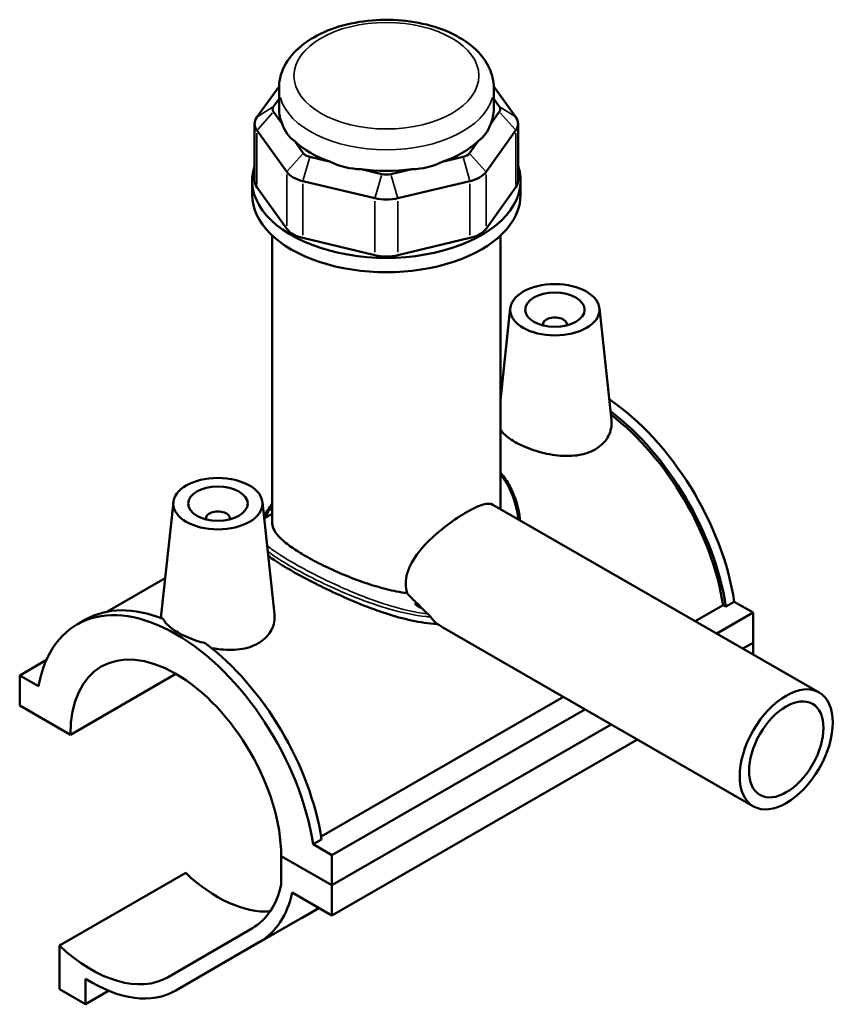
# Model space of a CAD drawing. Header units: inches. Extents: x 0.1 to 45.3, y 0.1 to 44.9.
# Tile 6 of 6: x 39.9 to 45.3, y 38.3 to 44.9. Entities that reach past the tile are written whole.
import ezdxf

# ---------------------------------------------------------------- set-up
doc = ezdxf.new("R2010")
doc.units = ezdxf.units.IN
doc.header["$MEASUREMENT"] = 0
doc.layers.add('Visible (ANSI)', color=7, linetype='Continuous', lineweight=50)
doc.layers.add('Visible Narrow (ANSI)', color=7, linetype='Continuous', lineweight=35)

msp = doc.modelspace()

# ---------------------------------------------------------------- linework, layer by layer
at = {"layer": 'Visible (ANSI)'}
for p, q in [((41.6355, 44.4099), (41.4891, 44.2064)), ((41.6354, 44.2596), (41.6354, 44.3999)), ((43.2018, 44.2064), (43.0553, 44.4099)), ((43.0555, 44.2596), (43.0555, 44.3999)), ((41.5984, 44.277), (41.6354, 44.3284)), ((43.0555, 44.3284), (43.0924, 44.277)), ((41.6555, 44.1629), (41.5984, 44.2423)), ((43.0924, 44.2423), (43.0354, 44.1629)), ((41.4741, 44.1629), (41.4741, 43.7863)), ((41.4891, 44.1194), (41.6865, 43.8449)), ((43.0043, 43.8449), (43.2018, 44.1194)), ((43.2168, 44.1629), (43.2168, 43.7863)), ((41.7959, 43.9678), (41.7388, 44.0471)), ((42.9521, 44.0471), (42.895, 43.9678)), ((41.9764, 43.9103), (41.8386, 43.9432)), ((42.8523, 43.9432), (42.7145, 43.9103)), ((42.3152, 43.8295), (42.1775, 43.8623)), ((42.5134, 43.8623), (42.3756, 43.8295)), ((41.4578, 43.6916), (41.4578, 43.7863)), ((41.6865, 43.4683), (41.4891, 43.7428)), ((41.7933, 43.7835), (42.2699, 43.6698)), ((42.4209, 43.6698), (42.8976, 43.7835)), ((43.2018, 43.7428), (43.0043, 43.4683)), ((43.233, 43.6916), (43.233, 43.7863)), ((41.591, 41.5176), (41.591, 43.4224)), ((42.2699, 43.2932), (41.7933, 43.4069)), ((42.8976, 43.4069), (42.4209, 43.2932)), ((43.0999, 41.6131), (43.0999, 43.4224)), ((43.1651, 42.9426), (43.0999, 42.3343)), ((43.7545, 42.9426), (43.834, 42.2019)), ((43.3811, 42.8356), (43.3811, 42.8283)), ((43.5386, 42.8356), (43.5386, 42.8283)), ((40.9363, 41.6592), (40.8563, 40.9127)), ((41.5257, 41.6592), (41.6052, 40.9184)), ((43.0498, 41.6419), (45.2071, 40.3996)), ((41.591, 41.582), (41.5438, 41.5548)), ((41.1523, 41.5448), (41.1523, 41.5521)), ((41.3098, 41.5448), (41.3098, 41.5521)), ((40.8823, 41.1555), (40.4974, 40.9338)), ((42.534, 40.9846), (42.5451, 40.9911)), ((42.5519, 40.9872), (42.5451, 40.9911)), ((44.6466, 40.9993), (44.5908, 40.9672)), ((44.6466, 40.9993), (44.7708, 40.9278)), ((44.3877, 40.8715), (44.5724, 40.9779)), ((44.5304, 40.7893), (44.7708, 40.9278)), ((44.5908, 40.9672), (44.5724, 40.9779)), ((44.7708, 40.9278), (44.7708, 40.7278)), ((40.2998, 40.8496), (40.3556, 40.8817)), ((42.7387, 40.8171), (44.7729, 39.6456)), ((44.704, 40.6894), (44.7708, 40.7278)), ((44.704, 40.6894), (44.7708, 40.7278)), ((44.7708, 40.7278), (44.7708, 40.6509)), ((39.9201, 40.5124), (40.0966, 40.6141)), ((40.0443, 40.4409), (39.9201, 40.5124)), ((39.9201, 40.5124), (39.9201, 40.3125)), ((40.2551, 40.1196), (40.9537, 40.5219)), ((41.9132, 39.4466), (43.5159, 40.3695)), ((39.9201, 40.3125), (40.2551, 40.1196)), ((41.9848, 39.3234), (43.6586, 40.2873)), ((41.9848, 39.1235), (43.8323, 40.1873)), ((41.9848, 39.1235), (43.8323, 40.1873)), ((41.9848, 38.9235), (44.0059, 40.0874)), ((41.9163, 39.4271), (41.8606, 39.395)), ((41.9848, 39.3234), (41.8606, 39.395)), ((41.6498, 39.3164), (41.9848, 39.1235)), ((41.9848, 39.1235), (41.6498, 39.3164)), ((41.6498, 39.3164), (41.6498, 39.1259)), ((41.9848, 39.1235), (41.9848, 39.3234)), ((40.1827, 38.7239), (41.0178, 39.2048)), ((41.9848, 38.9235), (41.9848, 39.1235)), ((41.7222, 39.0747), (41.9848, 38.9235)), ((41.7875, 38.9078), (41.8994, 38.9727)), ((40.9514, 38.4263), (41.7865, 38.9072)), ((41.4589, 38.8391), (40.9012, 38.5155)), ((40.1827, 38.7239), (40.1827, 38.4367)), ((40.9524, 38.4269), (41.5101, 38.7505)), ((40.3556, 38.3371), (40.3556, 38.5046)), ((40.1827, 38.4367), (40.3556, 38.3371)), ((40.3556, 38.3371), (40.5083, 38.4251))]:
    msp.add_line(p, q, dxfattribs=at)
for centre, major_axis, ratio, start_param, end_param in [((41.6713, 44.2596), (-0.0789, 0), 0.575862, 5.890486, 6.675884), ((42.3454, 44.2596), (-0.7101, 0), 0.575862, 0, 0.238812), ((42.3454, 44.2596), (0.7101, 0), 0.575862, 6.044373, 6.283185), ((43.0195, 44.2596), (0.0789, 0), 0.575862, 5.890486, 6.675884), ((41.6713, 44.1629), (-0.1972, 0), 0.575862, 5.890486, 6.675884), ((43.0195, 44.1629), (0.1972, 0), 0.575862, 5.890486, 6.675884), ((42.3454, 44.8333), (-0.6155, -0.7796), 0.454202, 5.999949, 6.307723), ((42.3454, 44.8333), (-0.6155, 0.7796), 0.454202, 3.117055, 3.424829), ((42.3454, 44.2596), (0.7101, 0), 0.575862, 3.688179, 4.165803), ((42.3454, 44.2596), (0.7101, 0), 0.575862, 5.258975, 5.736599), ((41.8688, 43.9852), (-0.0789, 0), 0.575862, 0.392699, 1.178097), ((42.8221, 43.9852), (0.0789, 0), 0.575862, 5.105088, 5.890486), ((42.3454, 43.7863), (-0.8876, 0), 0.575862, 6.091532, 9.616431), ((42.3454, 44.8333), (-0.3058, -0.9488), 0.675468, 6.181789, 6.489562), ((42.3454, 44.2596), (0.7101, 0), 0.575862, 4.473577, 4.951201), ((42.3454, 44.8333), (0.3058, -0.9488), 0.675468, 6.076808, 6.384582), ((41.8688, 43.8884), (0.1972, 0), 0.575862, 3.534292, 4.31969), ((42.3454, 43.8715), (-0.0789, 0), 0.575862, 1.178097, 1.963495), ((42.8221, 43.8884), (0.1972, 0), 0.575862, 5.105088, 5.890486), ((41.6713, 43.7863), (-0.1972, 0), 0.575862, 0, 0.392699), ((43.0195, 43.7863), (0.1972, 0), 0.575862, 5.890486, 6.283185), ((42.3454, 43.6916), (-0.8876, 0), 0.575862, 0, 3.141593), ((42.3454, 43.7747), (0.1972, 0), 0.575862, 4.31969, 5.105088), ((41.8688, 43.5118), (-0.1972, 0), 0.575862, 0.392699, 1.178097), ((42.8221, 43.5118), (0.1972, 0), 0.575862, 5.105088, 5.890486), ((42.3454, 43.3981), (-0.1972, 0), 0.575862, 1.178097, 1.963495), ((43.4598, 42.8356), (-0.0787, 0), 0.575862, 2.972903, 6.451874), ((43.7384, 41.3207), (-0.6526, 1.1333), 0.578093, 6.24057, 6.261952), ((43.6827, 41.2886), (-0.6526, 1.1333), 0.578093, 6.16316, 6.181634), ((43.6827, 41.2886), (-0.6398, 1.111), 0.578093, 6.18313, 6.19798), ((43.7384, 41.3207), (-0.6526, 1.1333), 0.578093, 4.118597, 5.412216), ((43.6827, 41.2886), (0.6526, -1.1333), 0.578093, 0.977004, 2.200772), ((43.6827, 41.2886), (-0.6398, 1.111), 0.578093, 4.122438, 5.336419), ((42.3454, 41.4301), (-0.8432, 0), 0.575862, 5.820231, 6.00015), ((41.231, 41.5521), (-0.0787, 0), 0.575862, 2.972903, 6.451874), ((42.3454, 41.4463), (-0.8235, 0), 0.575862, 5.870801, 6.052192), ((40.9524, 39.7164), (-0.6526, 1.1333), 0.578093, 4.118597, 6.880845), ((42.3454, 41.4463), (-0.8235, 0), 0.575862, 1.80179, 1.824174), ((41.0082, 39.7484), (-0.6526, 1.1333), 0.578093, 5.65107, 6.283185), ((42.3454, 41.4301), (0.8432, 0), 0.575862, 4.976331, 4.98799), ((40.9524, 39.7164), (-0.4922, 0.8546), 0.578093, 3.930921, 7.068521), ((41.0082, 39.7484), (0.6526, -1.1333), 0.578093, 0.977004, 2.206779), ((41.2299, 39.8737), (0.5055, -0.8778), 0.578093, 5.199089, 6.003455), ((40.9524, 39.7164), (0.5055, -0.8778), 0.578093, 0.001934, 0.55718), ((40.9524, 39.7164), (0.5566, -0.9665), 0.578093, 0.001934, 0.56804), ((41.2299, 39.8737), (0.5566, -0.9665), 0.578093, 0, 0.001934), ((40.3948, 39.3927), (0.5055, -0.8778), 0.578093, 5.199089, 6.285119), ((40.3948, 39.3927), (0.5566, -0.9665), 0.578093, 5.450058, 6.285119)]:
    msp.add_ellipse(centre, major_axis=major_axis, ratio=ratio, start_param=start_param, end_param=end_param, dxfattribs=at)
for centre, major_axis, ratio in [((43.4598, 42.9322), (-0.2953, 0), 0.575862), ((43.4598, 42.9322), (0.1969, 0), 0.575862), ((41.231, 41.6487), (0.2953, 0), 0.575862), ((41.231, 41.6487), (0.1969, 0), 0.575862), ((44.99, 40.0226), (0.2171, 0.377), 0.578093), ((44.99, 40.0226), (0.1737, 0.3016), 0.578093)]:
    msp.add_ellipse(centre, major_axis=major_axis, ratio=ratio, dxfattribs=at)
for points, knots in [([(43.0555, 44.3999), (43.0555, 44.4444), (43.0454, 44.4886), (43.0068, 44.574), (42.9769, 44.6144), (42.8977, 44.6915), (42.8458, 44.7266), (42.7262, 44.7858), (42.6577, 44.8091), (42.5135, 44.8409), (42.4378, 44.8495), (42.2863, 44.8516), (42.2106, 44.8453), (42.0653, 44.8181), (41.9959, 44.7972), (41.8695, 44.7412), (41.8126, 44.7061), (41.7201, 44.6233), (41.6836, 44.5759), (41.6444, 44.4838), (41.6354, 44.4419), (41.6354, 44.3999)], [0.785398, 0.785398, 0.785398, 0.785398, 1.040225, 1.040225, 1.31996, 1.31996, 1.646599, 1.646599, 1.990549, 1.990549, 2.331714, 2.331714, 2.670691, 2.670691, 3.011318, 3.011318, 3.355304, 3.355304, 3.686145, 3.686145, 3.926991, 3.926991, 3.926991, 3.926991]), ([(43.834, 42.2019), (43.8346, 42.1963), (43.8349, 42.1906), (43.8355, 42.1522), (43.8267, 42.117), (43.7892, 42.0545), (43.7605, 42.0275), (43.7269, 42.0081)], [4.9963067, 4.9963067, 4.9963067, 4.9963067, 5.0575314, 5.0575314, 5.4195109, 5.4195109, 5.7814904, 5.7814904, 5.7814904, 5.7814904]), ([(43.7269, 42.0081), (43.6933, 41.9888), (43.6508, 41.9748), (43.558, 41.9623), (43.5078, 41.9635), (43.414, 41.9757), (43.3641, 41.9874), (43.272, 42.0183), (43.2297, 42.0374), (43.1628, 42.0759), (43.1338, 42.0979), (43.1088, 42.1266), (43.104, 42.133), (43.1, 42.1395)], [0, 0, 0, 0, 0.361979, 0.361979, 0.723959, 0.723959, 1.084666, 1.084666, 1.445373, 1.445373, 1.806079, 1.806079, 1.910282, 1.910282, 1.910282, 1.910282]), ([(43.0999, 41.8542), (43.104, 41.8494), (43.108, 41.8446), (43.1222, 41.8265), (43.132, 41.8128), (43.1504, 41.7842), (43.159, 41.7692), (43.1751, 41.7378), (43.1826, 41.7213), (43.1962, 41.6871), (43.2023, 41.6692), (43.2161, 41.6217), (43.2225, 41.5915), (43.2277, 41.5534), (43.2286, 41.546), (43.2294, 41.5385)], [18.200819, 18.200819, 18.200819, 18.200819, 18.257858, 18.257858, 18.409706, 18.409706, 18.566554, 18.566554, 18.729455, 18.729455, 18.899269, 18.899269, 19.174836, 19.174836, 19.241661, 19.241661, 19.241661, 19.241661]), ([(42.4818, 41.0558), (42.4764, 41.0761), (42.4737, 41.0968), (42.4737, 41.1404), (42.477, 41.1643), (42.4906, 41.2122), (42.5007, 41.2362), (42.5394, 41.3066), (42.5762, 41.3516), (42.6537, 41.4307), (42.7, 41.4704), (42.7928, 41.5406), (42.8393, 41.5712), (42.9185, 41.6168), (42.9554, 41.6342), (43.0135, 41.651), (43.0351, 41.6504), (43.0498, 41.6419)], [-3.617366, -3.617366, -3.617366, -3.617366, -3.425424, -3.425424, -3.210764, -3.210764, -2.996104, -2.996104, -2.566785, -2.566785, -2.139748, -2.139748, -1.712712, -1.712712, -1.285675, -1.285675, -0.860879, -0.860879, -0.860879, -0.860879]), ([(42.4818, 41.0558), (42.4358, 41.0624), (42.3899, 41.0719), (42.299, 41.0948), (42.2509, 41.1093), (42.1545, 41.1422), (42.1064, 41.1606), (42.0133, 41.1995), (41.9684, 41.22), (41.8849, 41.2611), (41.8463, 41.2816), (41.7776, 41.3212), (41.7457, 41.3412), (41.69, 41.3803), (41.6661, 41.3995), (41.6281, 41.436), (41.6139, 41.4535), (41.5953, 41.4868), (41.591, 41.5026), (41.591, 41.5176)], [1.132251, 1.132251, 1.132251, 1.132251, 1.486864, 1.486864, 1.856775, 1.856775, 2.226686, 2.226686, 2.596597, 2.596597, 2.966508, 2.966508, 3.336419, 3.336419, 3.70633, 3.70633, 4.076241, 4.076241, 4.446151, 4.446151, 4.446151, 4.446151]), ([(42.6839, 40.8521), (42.6823, 40.8522), (42.6808, 40.8522), (42.6249, 40.8551), (42.5688, 40.8634), (42.4563, 40.8878), (42.4, 40.9037), (42.2916, 40.9388), (42.2355, 40.9594), (42.1229, 41.0045), (42.0664, 41.0291), (41.9569, 41.0796), (41.9038, 41.1056), (41.8047, 41.1566), (41.7587, 41.1817), (41.6769, 41.2289), (41.639, 41.252), (41.591, 41.2841), (41.5769, 41.2939), (41.5639, 41.3034)], [0.882011, 0.882011, 0.882011, 0.882011, 0.89444, 0.89444, 1.341661, 1.341661, 1.788881, 1.788881, 2.230089, 2.230089, 2.671297, 2.671297, 3.112505, 3.112505, 3.553713, 3.553713, 3.994921, 3.994921, 4.197963, 4.197963, 4.197963, 4.197963]), ([(42.6182, 40.9201), (42.6158, 40.9223), (42.6134, 40.9246), (42.5994, 40.9377), (42.5878, 40.9489), (42.5763, 40.9601)], [4.4501875, 4.4501875, 4.4501875, 4.4501875, 4.4749742, 4.4749742, 4.5950947, 4.5950947, 4.5950947, 4.5950947]), ([(40.8572, 40.8902), (40.8564, 40.8944), (40.856, 40.8986), (40.8558, 40.906), (40.8559, 40.9094), (40.8563, 40.9127)], [4.9870759, 4.9870759, 4.9870759, 4.9870759, 5.0575314, 5.0575314, 5.11393, 5.11393, 5.11393, 5.11393]), ([(40.8687, 40.8856), (40.8735, 40.8765), (40.8798, 40.8674), (40.907, 40.8361), (40.9358, 40.8142), (41.0023, 40.7759), (41.0443, 40.757), (41.1087, 40.7356), (41.1281, 40.7299), (41.1476, 40.7251)], [3.803001, 3.803001, 3.803001, 3.803001, 3.949373, 3.949373, 4.307742, 4.307742, 4.666111, 4.666111, 4.812483, 4.812483, 4.812483, 4.812483]), ([(41.6051, 40.9184), (41.6058, 40.9128), (41.6061, 40.9072), (41.6067, 40.8687), (41.5979, 40.8335), (41.5604, 40.771), (41.5317, 40.744), (41.4981, 40.7246)], [7.8870431, 7.8870431, 7.8870431, 7.8870431, 7.9482766, 7.9482766, 8.3102561, 8.3102561, 8.6722356, 8.6722356, 8.6722356, 8.6722356]), ([(42.6374, 40.8992), (42.6354, 40.9018), (42.633, 40.9047), (42.6276, 40.9107), (42.6246, 40.9139), (42.6204, 40.918), (42.6193, 40.9191), (42.6182, 40.9201)], [-0.07813518, -0.07813518, -0.07813518, -0.07813518, -0.04521812, -0.04521812, -0.01150703, -0.01150703, 0, 0, 0, 0]), ([(42.7387, 40.8171), (42.7372, 40.8179), (42.7358, 40.8187), (42.7173, 40.8296), (42.7005, 40.8405), (42.6839, 40.8521)], [3.6597406, 3.6597406, 3.6597406, 3.6597406, 3.6727622, 3.6727622, 3.8303358, 3.8303358, 3.8303358, 3.8303358]), ([(41.4981, 40.7246), (41.4645, 40.7053), (41.422, 40.6913), (41.3292, 40.6788), (41.279, 40.68), (41.2177, 40.688), (41.2032, 40.6903), (41.1885, 40.6932)], [2.8907452, 2.8907452, 2.8907452, 2.8907452, 3.2527247, 3.2527247, 3.6147042, 3.6147042, 3.7246457, 3.7246457, 3.7246457, 3.7246457])]:
    msp.add_open_spline(points, degree=3, knots=knots, dxfattribs=at)
for points in [[(41.5344, 41.5783), (41.5388, 41.5816), (41.5434, 41.5849), (41.5482, 41.5883)], [(41.5438, 41.5548), (41.5415, 41.5553), (41.5391, 41.5557), (41.5368, 41.5561)], [(42.5451, 40.9911), (42.5238, 41.0125), (42.5027, 41.0342), (42.4818, 41.0558)], [(42.5749, 40.9629), (42.5671, 40.9708), (42.5595, 40.979), (42.5519, 40.9872)], [(42.5654, 40.9614), (42.5551, 40.9693), (42.5446, 40.977), (42.534, 40.9846)], [(42.5763, 40.9601), (42.5727, 40.9605), (42.569, 40.9609), (42.5654, 40.9614)], [(42.5763, 40.9601), (42.5758, 40.961), (42.5754, 40.9619), (42.5749, 40.9629)], [(42.6839, 40.8521), (42.6668, 40.8656), (42.651, 40.8814), (42.6374, 40.8992)]]:
    msp.add_open_spline(points, degree=3, dxfattribs=at)
at = {"layer": 'Visible Narrow (ANSI)'}
for p, q in [((41.593, 44.2735), (41.4946, 44.2099)), ((43.0979, 44.2735), (43.1963, 44.2099)), ((41.593, 44.2361), (41.4946, 44.1256)), ((43.0979, 44.2361), (43.1963, 44.1256)), ((41.4891, 43.7616), (41.4891, 44.1006)), ((43.2018, 44.1006), (43.2018, 43.7616)), ((41.7904, 43.9616), (41.692, 43.8511)), ((41.8363, 43.9352), (41.7956, 43.7914)), ((42.8546, 43.9352), (42.8953, 43.7914)), ((42.9005, 43.9616), (42.9989, 43.8511)), ((41.6865, 43.8261), (41.6865, 43.4872)), ((42.313, 43.8215), (42.2722, 43.6777)), ((42.3779, 43.8215), (42.4186, 43.6777)), ((43.0043, 43.4872), (43.0043, 43.8261)), ((41.7933, 43.4257), (41.7933, 43.7646)), ((42.8976, 43.7646), (42.8976, 43.4257)), ((42.2699, 43.6509), (42.2699, 43.312)), ((42.4209, 43.312), (42.4209, 43.6509)), ((41.5295, 38.7617), (41.8783, 38.9625)), ((40.9942, 38.4509), (41.7458, 38.8837))]:
    msp.add_line(p, q, dxfattribs=at)
msp.add_ellipse((42.3454, 44.4805), major_axis=(0.6115, 0), ratio=0.575862, dxfattribs=at)
msp.add_ellipse((42.3454, 44.3999), major_axis=(-0.7101, 0), ratio=0.575862, start_param=0.15708, end_param=2.984513, dxfattribs=at)
for points, knots in [([(43.0999, 41.8405), (43.1053, 41.8337), (43.1105, 41.8267), (43.1662, 41.7483), (43.1982, 41.6638), (43.2135, 41.5659), (43.2148, 41.5561), (43.2159, 41.5463)], [18.2634858, 18.2634858, 18.2634858, 18.2634858, 18.3442851, 18.3442851, 19.1565512, 19.1565512, 19.2458094, 19.2458094, 19.2458094, 19.2458094]), ([(42.6182, 40.9201), (42.6164, 40.9203), (42.6146, 40.9205), (42.5323, 40.9298), (42.4495, 40.9491), (42.2653, 41.0051), (42.1634, 41.0447), (41.956, 41.1357), (41.8514, 41.1881), (41.6935, 41.2763), (41.6343, 41.3131), (41.5771, 41.3544), (41.5665, 41.3624), (41.5568, 41.3702)], [8.133256, 8.133256, 8.133256, 8.133256, 8.148242, 8.148242, 8.813744, 8.813744, 9.617751, 9.617751, 10.507742, 10.507742, 11.200289, 11.200289, 11.373227, 11.373227, 11.373227, 11.373227]), ([(41.5607, 41.3331), (41.565, 41.3298), (41.5693, 41.3266), (41.6197, 41.2895), (41.6792, 41.2523), (41.8384, 41.1636), (41.9441, 41.1114), (42.1541, 41.0213), (42.2575, 40.9825), (42.4445, 40.9281), (42.5286, 40.9097), (42.6195, 40.9006), (42.6285, 40.8998), (42.6374, 40.8992)], [-11.268322, -11.268322, -11.268322, -11.268322, -11.200289, -11.200289, -10.507742, -10.507742, -9.617751, -9.617751, -8.813744, -8.813744, -8.148242, -8.148242, -8.075016, -8.075016, -8.075016, -8.075016])]:
    msp.add_open_spline(points, degree=3, knots=knots, dxfattribs=at)
msp.add_open_spline([(41.5345, 41.5777), (41.5387, 41.5809), (41.5431, 41.5842), (41.5478, 41.5876)], degree=3, dxfattribs=at)

doc.saveas('drawing.dxf')
